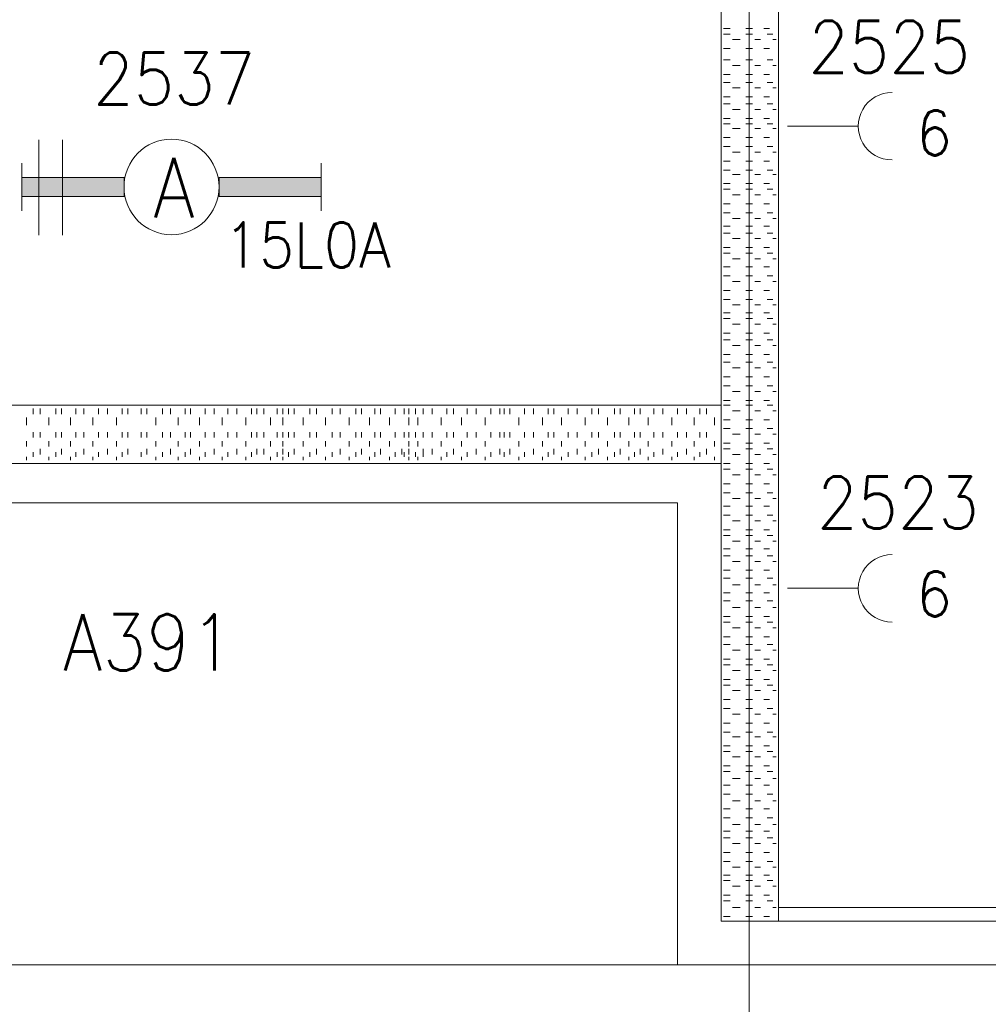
# Model space of a CAD drawing. Header units: metres. Extents: x -119 to 0, y 0 to 84.
# Tile 5 of 53: x -103.08 to -99.72, y 40.23 to 43.65. Entities that reach past the tile are written whole.
import ezdxf
from ezdxf.enums import TextEntityAlignment as Align

# ---------------------------------------------------------------- set-up
doc = ezdxf.new("R2010")
doc.units = ezdxf.units.M
doc.header["$MEASUREMENT"] = 0
doc.layers.add('Level 1', color=1, linetype='Continuous', lineweight=0)
doc.styles.add('Style-STANDARD', font='STANDARD.shx')

# ---------------------------------------------------------------- blocks, each defined once
blk = doc.blocks.new('1260')
at = {"layer": 'Level 1', "color": 1, "linetype": 'Continuous', "lineweight": 0}
for p, q in [((-630.0001, -100), (-630.0001, 100)), ((630.0001, -100), (630.0001, 100))]:
    blk.add_line(p, q, dxfattribs=at)
blk.add_circle((0, 0), 200, dxfattribs=at)
at = {"layer": 'Level 1', "color": 1, "linetype": 'Continuous', "lineweight": 0, "extrusion": (0, 0, -1)}
blk.add_solid([(200, 40), (630.0001, 40), (200, -40), (630.0001, -40)], dxfattribs=at)
at = {"layer": 'Level 1', "color": 1, "linetype": 'Continuous', "lineweight": 0}
blk.add_solid([(200, -40), (630.0001, -40), (200, 40), (630.0001, 40)], dxfattribs=at)
for points in [[(-200, 40), (-630.0001, 40), (-630.0001, -40), (-200, -40)], [(200, -40), (630.0001, -40), (630.0001, 40), (200, 40)]]:
    blk.add_3dface(points, dxfattribs=at)
at = {"layer": 'Level 1', "color": 1, "linetype": 'Continuous', "lineweight": 0, "style": 'Style-STANDARD'}
blk.add_text('A', height=250, dxfattribs=at).set_placement((-77.7681, -128.6793))

msp = doc.modelspace()

# ---------------------------------------------------------------- linework, layer by layer
at = {"layer": 'Level 1', "color": 11, "linetype": 'Continuous', "lineweight": 0}
for p, q in [((-100.5513, 62.0781), (-100.5513, 35.323)), ((-106.4536, 40.3676), (-6.9068, 40.3676))]:
    msp.add_line(p, q, dxfattribs=at)
at = {"layer": 'Level 1', "color": 1, "linetype": 'Continuous', "lineweight": 0}
for p, q in [((-100.6488, 40.5196), (-100.6488, 47.8994)), ((-100.45, 40.5196), (-100.45, 47.8994)), ((-100.641, 43.615), (-100.6176, 43.615)), ((-100.641, 43.5955), (-100.6176, 43.5955)), ((-100.563, 43.615), (-100.5396, 43.615)), ((-100.563, 43.5955), (-100.5396, 43.5955)), ((-100.5006, 43.615), (-100.4812, 43.615)), ((-100.489, 43.5955), (-100.4695, 43.5955)), ((-100.6098, 43.576), (-100.5825, 43.576)), ((-100.5318, 43.576), (-100.5123, 43.576)), ((-100.4695, 43.576), (-100.4578, 43.576)), ((-100.641, 43.5449), (-100.6176, 43.5449)), ((-100.563, 43.5449), (-100.5396, 43.5449)), ((-100.5006, 43.5449), (-100.4812, 43.5449)), ((-100.641, 43.5059), (-100.6176, 43.5059)), ((-100.563, 43.5059), (-100.5396, 43.5059)), ((-100.489, 43.5059), (-100.4695, 43.5059)), ((-100.6098, 43.4864), (-100.5825, 43.4864)), ((-100.5318, 43.4864), (-100.5123, 43.4864)), ((-100.4695, 43.4864), (-100.4578, 43.4864)), ((-100.641, 43.4552), (-100.6176, 43.4552)), ((-100.641, 43.4279), (-100.6176, 43.4279)), ((-100.563, 43.4552), (-100.5396, 43.4552)), ((-100.563, 43.4279), (-100.5396, 43.4279)), ((-100.5006, 43.4552), (-100.4812, 43.4552)), ((-100.489, 43.4279), (-100.4695, 43.4279)), ((-100.6098, 43.4084), (-100.5825, 43.4084)), ((-100.5318, 43.4084), (-100.5123, 43.4084)), ((-100.4695, 43.4084), (-100.4578, 43.4084)), ((-100.641, 43.3772), (-100.6176, 43.3772)), ((-100.563, 43.3772), (-100.5396, 43.3772)), ((-100.5006, 43.3772), (-100.4812, 43.3772)), ((-100.641, 43.3538), (-100.6176, 43.3538)), ((-100.6098, 43.3343), (-100.5825, 43.3343)), ((-100.563, 43.3538), (-100.5396, 43.3538)), ((-100.5318, 43.3343), (-100.5123, 43.3343)), ((-100.489, 43.3538), (-100.4695, 43.3538)), ((-100.4695, 43.3343), (-100.4578, 43.3343)), ((-100.641, 43.3031), (-100.6176, 43.3031)), ((-100.563, 43.3031), (-100.5396, 43.3031)), ((-100.5006, 43.3031), (-100.4812, 43.3031)), ((-100.641, 43.2837), (-100.6176, 43.2837)), ((-100.6098, 43.268), (-100.5825, 43.268)), ((-100.563, 43.2837), (-100.5396, 43.2837)), ((-100.5318, 43.268), (-100.5123, 43.268)), ((-100.489, 43.2837), (-100.4695, 43.2837)), ((-100.4695, 43.268), (-100.4578, 43.268)), ((-100.4188, 43.2758), (-100.1732, 43.2758)), ((-103.0151, 43.2291), (-103.0151, 42.8977)), ((-102.9333, 43.2291), (-102.9333, 42.8977)), ((-100.641, 43.2369), (-100.6176, 43.2369)), ((-100.563, 43.2369), (-100.5396, 43.2369)), ((-100.5006, 43.2369), (-100.4812, 43.2369)), ((-100.641, 43.2057), (-100.6176, 43.2057)), ((-100.6098, 43.1862), (-100.5825, 43.1862)), ((-100.563, 43.2057), (-100.5396, 43.2057)), ((-100.5318, 43.1862), (-100.5123, 43.1862)), ((-100.489, 43.2057), (-100.4695, 43.2057)), ((-100.4695, 43.1862), (-100.4578, 43.1862)), ((-100.641, 43.155), (-100.6176, 43.155)), ((-100.563, 43.155), (-100.5396, 43.155)), ((-100.5006, 43.155), (-100.4812, 43.155)), ((-100.641, 43.1238), (-100.6176, 43.1238)), ((-100.563, 43.1238), (-100.5396, 43.1238)), ((-100.489, 43.1238), (-100.4695, 43.1238)), ((-100.6098, 43.1082), (-100.5825, 43.1082)), ((-100.5318, 43.1082), (-100.5123, 43.1082)), ((-100.4695, 43.1082), (-100.4578, 43.1082)), ((-100.641, 43.077), (-100.6176, 43.077)), ((-100.641, 43.0575), (-100.6176, 43.0575)), ((-100.563, 43.077), (-100.5396, 43.077)), ((-100.563, 43.0575), (-100.5396, 43.0575)), ((-100.5006, 43.077), (-100.4812, 43.077)), ((-100.489, 43.0575), (-100.4695, 43.0575)), ((-100.6098, 43.038), (-100.5825, 43.038)), ((-100.5318, 43.038), (-100.5123, 43.038)), ((-100.4695, 43.038), (-100.4578, 43.038)), ((-100.641, 43.0068), (-100.6176, 43.0068)), ((-100.563, 43.0068), (-100.5396, 43.0068)), ((-100.5006, 43.0068), (-100.4812, 43.0068)), ((-100.641, 42.9757), (-100.6176, 42.9757)), ((-100.6098, 42.9562), (-100.5825, 42.9562)), ((-100.563, 42.9757), (-100.5396, 42.9757)), ((-100.5318, 42.9562), (-100.5123, 42.9562)), ((-100.489, 42.9757), (-100.4695, 42.9757)), ((-100.4695, 42.9562), (-100.4578, 42.9562)), ((-100.641, 42.9289), (-100.6176, 42.9289)), ((-100.563, 42.9289), (-100.5396, 42.9289)), ((-100.5006, 42.9289), (-100.4812, 42.9289)), ((-100.641, 42.9055), (-100.6176, 42.9055)), ((-100.6098, 42.886), (-100.5825, 42.886)), ((-100.563, 42.9055), (-100.5396, 42.9055)), ((-100.5318, 42.886), (-100.5123, 42.886)), ((-100.489, 42.9055), (-100.4695, 42.9055)), ((-100.4695, 42.886), (-100.4578, 42.886)), ((-100.641, 42.8548), (-100.6176, 42.8548)), ((-100.563, 42.8548), (-100.5396, 42.8548)), ((-100.5006, 42.8548), (-100.4812, 42.8548)), ((-100.641, 42.8353), (-100.6176, 42.8353)), ((-100.6098, 42.8158), (-100.5825, 42.8158)), ((-100.563, 42.8353), (-100.5396, 42.8353)), ((-100.5318, 42.8158), (-100.5123, 42.8158)), ((-100.489, 42.8353), (-100.4695, 42.8353)), ((-100.4695, 42.8158), (-100.4578, 42.8158)), ((-100.641, 42.7885), (-100.6176, 42.7885)), ((-100.563, 42.7885), (-100.5396, 42.7885)), ((-100.5006, 42.7885), (-100.4812, 42.7885)), ((-100.641, 42.7574), (-100.6176, 42.7574)), ((-100.563, 42.7574), (-100.5396, 42.7574)), ((-100.489, 42.7574), (-100.4695, 42.7574)), ((-100.6098, 42.7379), (-100.5825, 42.7379)), ((-100.5318, 42.7379), (-100.5123, 42.7379)), ((-100.4695, 42.7379), (-100.4578, 42.7379)), ((-100.641, 42.7067), (-100.6176, 42.7067)), ((-100.641, 42.6755), (-100.6176, 42.6755)), ((-100.563, 42.7067), (-100.5396, 42.7067)), ((-100.563, 42.6755), (-100.5396, 42.6755)), ((-100.5006, 42.7067), (-100.4812, 42.7067)), ((-100.489, 42.6755), (-100.4695, 42.6755)), ((-100.6098, 42.656), (-100.5825, 42.656)), ((-100.5318, 42.656), (-100.5123, 42.656)), ((-100.4695, 42.656), (-100.4578, 42.656)), ((-100.641, 42.6287), (-100.6176, 42.6287)), ((-100.641, 42.6092), (-100.6176, 42.6092)), ((-100.563, 42.6287), (-100.5396, 42.6287)), ((-100.563, 42.6092), (-100.5396, 42.6092)), ((-100.5006, 42.6287), (-100.4812, 42.6287)), ((-100.489, 42.6092), (-100.4695, 42.6092)), ((-100.6098, 42.5897), (-100.5825, 42.5897)), ((-100.5318, 42.5897), (-100.5123, 42.5897)), ((-100.4695, 42.5897), (-100.4578, 42.5897)), ((-100.641, 42.5585), (-100.6176, 42.5585)), ((-100.563, 42.5585), (-100.5396, 42.5585)), ((-100.5006, 42.5585), (-100.4812, 42.5585)), ((-100.641, 42.5351), (-100.6176, 42.5351)), ((-100.6098, 42.5157), (-100.5825, 42.5157)), ((-100.563, 42.5351), (-100.5396, 42.5351)), ((-100.5318, 42.5157), (-100.5123, 42.5157)), ((-100.489, 42.5351), (-100.4695, 42.5351)), ((-100.4695, 42.5157), (-100.4578, 42.5157)), ((-100.641, 42.4845), (-100.6176, 42.4845)), ((-100.563, 42.4845), (-100.5396, 42.4845)), ((-100.5006, 42.4845), (-100.4812, 42.4845)), ((-100.641, 42.4572), (-100.6176, 42.4572)), ((-100.6098, 42.4377), (-100.5825, 42.4377)), ((-100.563, 42.4572), (-100.5396, 42.4572)), ((-100.5318, 42.4377), (-100.5123, 42.4377)), ((-100.489, 42.4572), (-100.4695, 42.4572)), ((-100.4695, 42.4377), (-100.4578, 42.4377)), ((-100.641, 42.4065), (-100.6176, 42.4065)), ((-100.563, 42.4065), (-100.5396, 42.4065)), ((-100.5006, 42.4065), (-100.4812, 42.4065)), ((-100.641, 42.3753), (-100.6176, 42.3753)), ((-100.563, 42.3753), (-100.5396, 42.3753)), ((-100.489, 42.3753), (-100.4695, 42.3753)), ((-100.6098, 42.3558), (-100.5825, 42.3558)), ((-100.5318, 42.3558), (-100.5123, 42.3558)), ((-100.4695, 42.3558), (-100.4578, 42.3558)), ((-104.4576, 42.309), (-101.8495, 42.309)), ((-101.8495, 42.309), (-100.6488, 42.309)), ((-100.6488, 42.1063), (-100.6488, 42.309)), ((-100.641, 42.3246), (-100.6176, 42.3246)), ((-100.641, 42.309), (-100.6176, 42.309)), ((-100.563, 42.3246), (-100.5396, 42.3246)), ((-100.563, 42.309), (-100.5396, 42.309)), ((-100.5006, 42.3246), (-100.4812, 42.3246)), ((-100.489, 42.309), (-100.4695, 42.309)), ((-103.058, 42.2661), (-103.058, 42.2389)), ((-103.0346, 42.2973), (-103.0346, 42.2778)), ((-103.0112, 42.2973), (-103.0112, 42.2778)), ((-102.9801, 42.2661), (-102.9801, 42.2389)), ((-102.9567, 42.2973), (-102.9567, 42.2778)), ((-102.9372, 42.2973), (-102.9372, 42.2778)), ((-102.906, 42.2661), (-102.906, 42.2389)), ((-102.8865, 42.2973), (-102.8865, 42.2778)), ((-102.8592, 42.2973), (-102.8592, 42.2778)), ((-102.828, 42.2661), (-102.828, 42.2389)), ((-102.8085, 42.2973), (-102.8085, 42.2778)), ((-102.7773, 42.2973), (-102.7773, 42.2778)), ((-102.7461, 42.2661), (-102.7461, 42.2389)), ((-102.7267, 42.2973), (-102.7267, 42.2778)), ((-102.7072, 42.2973), (-102.7072, 42.2778)), ((-102.6604, 42.2973), (-102.6604, 42.2778)), ((-102.6409, 42.2973), (-102.6409, 42.2778)), ((-102.6097, 42.2661), (-102.6097, 42.2389)), ((-102.5863, 42.2973), (-102.5863, 42.2778)), ((-102.559, 42.2973), (-102.559, 42.2778)), ((-102.5317, 42.2661), (-102.5317, 42.2389)), ((-102.5083, 42.2973), (-102.5083, 42.2778)), ((-102.4888, 42.2973), (-102.4888, 42.2778)), ((-102.4577, 42.2661), (-102.4577, 42.2389)), ((-102.4382, 42.2973), (-102.4382, 42.2778)), ((-102.407, 42.2973), (-102.407, 42.2778)), ((-102.3797, 42.2661), (-102.3797, 42.2389)), ((-102.3602, 42.2973), (-102.3602, 42.2778)), ((-102.329, 42.2973), (-102.329, 42.2778)), ((-102.2978, 42.2661), (-102.2978, 42.2389)), ((-102.2783, 42.2973), (-102.2783, 42.2778)), ((-102.2588, 42.2973), (-102.2588, 42.2778)), ((-102.2354, 42.2973), (-102.2354, 42.2778)), ((-102.2121, 42.2661), (-102.2121, 42.2389)), ((-102.1887, 42.2973), (-102.1887, 42.2778)), ((-102.1692, 42.2973), (-102.1692, 42.2778)), ((-102.1692, 42.2661), (-102.1692, 42.2389)), ((-102.1497, 42.2973), (-102.1497, 42.2778)), ((-102.1302, 42.2973), (-102.1302, 42.2778)), ((-102.099, 42.2661), (-102.099, 42.2389)), ((-102.0756, 42.2973), (-102.0756, 42.2778)), ((-102.0522, 42.2973), (-102.0522, 42.2778)), ((-102.021, 42.2661), (-102.021, 42.2389)), ((-101.9977, 42.2973), (-101.9977, 42.2778)), ((-101.9704, 42.2973), (-101.9704, 42.2778)), ((-101.9392, 42.2661), (-101.9392, 42.2389)), ((-101.9158, 42.2973), (-101.9158, 42.2778)), ((-101.8963, 42.2973), (-101.8963, 42.2778)), ((-101.869, 42.2661), (-101.869, 42.2389)), ((-101.8495, 42.2973), (-101.8495, 42.2778)), ((-101.83, 42.2973), (-101.83, 42.2778)), ((-101.7988, 42.2661), (-101.7988, 42.2389)), ((-101.7793, 42.2973), (-101.7793, 42.2778)), ((-101.7481, 42.2973), (-101.7481, 42.2778)), ((-101.7326, 42.2973), (-101.7326, 42.2778)), ((-101.7326, 42.2661), (-101.7326, 42.2389)), ((-101.7092, 42.2973), (-101.7092, 42.2778)), ((-101.7014, 42.2661), (-101.7014, 42.2389)), ((-101.6819, 42.2973), (-101.6819, 42.2778)), ((-101.6507, 42.2973), (-101.6507, 42.2778)), ((-101.6195, 42.2661), (-101.6195, 42.2389)), ((-101.6, 42.2973), (-101.6, 42.2778)), ((-101.5766, 42.2973), (-101.5766, 42.2778)), ((-101.5493, 42.2661), (-101.5493, 42.2389)), ((-101.5298, 42.2973), (-101.5298, 42.2778)), ((-101.4986, 42.2973), (-101.4986, 42.2778)), ((-101.4675, 42.2661), (-101.4675, 42.2389)), ((-101.448, 42.2973), (-101.448, 42.2778)), ((-101.4168, 42.2973), (-101.4168, 42.2778)), ((-101.4012, 42.2973), (-101.4012, 42.2778)), ((-101.3817, 42.2973), (-101.3817, 42.2778)), ((-101.3505, 42.2661), (-101.3505, 42.2389)), ((-101.331, 42.2973), (-101.331, 42.2778)), ((-101.2998, 42.2973), (-101.2998, 42.2778)), ((-101.2686, 42.2661), (-101.2686, 42.2389)), ((-101.2492, 42.2973), (-101.2492, 42.2778)), ((-101.2296, 42.2973), (-101.2296, 42.2778)), ((-101.2024, 42.2661), (-101.2024, 42.2389)), ((-101.179, 42.2973), (-101.179, 42.2778)), ((-101.1478, 42.2973), (-101.1478, 42.2778)), ((-101.1205, 42.2661), (-101.1205, 42.2389)), ((-101.0971, 42.2973), (-101.0971, 42.2778)), ((-101.0737, 42.2973), (-101.0737, 42.2778)), ((-101.0425, 42.2661), (-101.0425, 42.2389)), ((-101.0191, 42.2973), (-101.0191, 42.2778)), ((-100.9996, 42.2973), (-100.9996, 42.2778)), ((-100.9685, 42.2661), (-100.9685, 42.2389)), ((-100.949, 42.2973), (-100.949, 42.2778)), ((-100.9295, 42.2973), (-100.9295, 42.2778)), ((-100.9022, 42.2661), (-100.9022, 42.2389)), ((-100.8827, 42.2973), (-100.8827, 42.2778)), ((-100.8515, 42.2973), (-100.8515, 42.2778)), ((-100.8203, 42.2661), (-100.8203, 42.2389)), ((-100.8008, 42.2973), (-100.8008, 42.2778)), ((-100.7696, 42.2973), (-100.7696, 42.2778)), ((-100.7423, 42.2661), (-100.7423, 42.2389)), ((-100.7229, 42.2973), (-100.7229, 42.2778)), ((-100.6995, 42.2973), (-100.6995, 42.2778)), ((-100.6722, 42.2661), (-100.6722, 42.2389)), ((-100.6488, 42.2973), (-100.6488, 42.2778)), ((-100.6098, 42.2895), (-100.5825, 42.2895)), ((-100.5318, 42.2895), (-100.5123, 42.2895)), ((-100.4695, 42.2895), (-100.4578, 42.2895)), ((-100.45, 42.2661), (-100.45, 42.2389)), ((-100.641, 42.2583), (-100.6176, 42.2583)), ((-100.563, 42.2583), (-100.5396, 42.2583)), ((-100.5006, 42.2583), (-100.4812, 42.2583)), ((-103.0346, 42.2155), (-103.0346, 42.196)), ((-103.0112, 42.2155), (-103.0112, 42.196)), ((-102.9567, 42.2155), (-102.9567, 42.196)), ((-102.9372, 42.2155), (-102.9372, 42.196)), ((-102.8865, 42.2155), (-102.8865, 42.196)), ((-102.8592, 42.2155), (-102.8592, 42.196)), ((-102.8085, 42.2155), (-102.8085, 42.196)), ((-102.7773, 42.2155), (-102.7773, 42.196)), ((-102.7267, 42.2155), (-102.7267, 42.196)), ((-102.7072, 42.2155), (-102.7072, 42.196)), ((-102.6604, 42.2155), (-102.6604, 42.196)), ((-102.6409, 42.2155), (-102.6409, 42.196)), ((-102.5863, 42.2155), (-102.5863, 42.196)), ((-102.559, 42.2155), (-102.559, 42.196)), ((-102.5083, 42.2155), (-102.5083, 42.196)), ((-102.4888, 42.2155), (-102.4888, 42.196)), ((-102.4382, 42.2155), (-102.4382, 42.196)), ((-102.407, 42.2155), (-102.407, 42.196)), ((-102.3602, 42.2155), (-102.3602, 42.196)), ((-102.329, 42.2155), (-102.329, 42.196)), ((-102.2783, 42.2155), (-102.2783, 42.196)), ((-102.2588, 42.2155), (-102.2588, 42.196)), ((-102.2354, 42.2155), (-102.2354, 42.196)), ((-102.1887, 42.2155), (-102.1887, 42.196)), ((-102.1692, 42.2155), (-102.1692, 42.196)), ((-102.1497, 42.2155), (-102.1497, 42.196)), ((-102.1302, 42.2155), (-102.1302, 42.196)), ((-102.0756, 42.2155), (-102.0756, 42.196)), ((-102.0522, 42.2155), (-102.0522, 42.196)), ((-101.9977, 42.2155), (-101.9977, 42.196)), ((-101.9704, 42.2155), (-101.9704, 42.196)), ((-101.9158, 42.2155), (-101.9158, 42.196)), ((-101.8963, 42.2155), (-101.8963, 42.196)), ((-101.8495, 42.2155), (-101.8495, 42.196)), ((-101.83, 42.2155), (-101.83, 42.196)), ((-101.7793, 42.2155), (-101.7793, 42.196)), ((-101.7481, 42.2155), (-101.7481, 42.196)), ((-101.7326, 42.2155), (-101.7326, 42.196)), ((-101.7092, 42.2155), (-101.7092, 42.196)), ((-101.6819, 42.2155), (-101.6819, 42.196)), ((-101.6507, 42.2155), (-101.6507, 42.196)), ((-101.6, 42.2155), (-101.6, 42.196)), ((-101.5766, 42.2155), (-101.5766, 42.196)), ((-101.5298, 42.2155), (-101.5298, 42.196)), ((-101.4986, 42.2155), (-101.4986, 42.196)), ((-101.448, 42.2155), (-101.448, 42.196)), ((-101.4168, 42.2155), (-101.4168, 42.196)), ((-101.4012, 42.2155), (-101.4012, 42.196)), ((-101.3817, 42.2155), (-101.3817, 42.196)), ((-101.331, 42.2155), (-101.331, 42.196)), ((-101.2998, 42.2155), (-101.2998, 42.196)), ((-101.2492, 42.2155), (-101.2492, 42.196)), ((-101.2296, 42.2155), (-101.2296, 42.196)), ((-101.179, 42.2155), (-101.179, 42.196)), ((-101.1478, 42.2155), (-101.1478, 42.196)), ((-101.0971, 42.2155), (-101.0971, 42.196)), ((-101.0737, 42.2155), (-101.0737, 42.196)), ((-101.0191, 42.2155), (-101.0191, 42.196)), ((-100.9996, 42.2155), (-100.9996, 42.196)), ((-100.949, 42.2155), (-100.949, 42.196)), ((-100.9295, 42.2155), (-100.9295, 42.196)), ((-100.8827, 42.2155), (-100.8827, 42.196)), ((-100.8515, 42.2155), (-100.8515, 42.196)), ((-100.8008, 42.2155), (-100.8008, 42.196)), ((-100.7696, 42.2155), (-100.7696, 42.196)), ((-100.7229, 42.2155), (-100.7229, 42.196)), ((-100.6995, 42.2155), (-100.6995, 42.196)), ((-100.6488, 42.2155), (-100.6488, 42.196)), ((-100.641, 42.2272), (-100.6176, 42.2272)), ((-100.6098, 42.2077), (-100.5825, 42.2077)), ((-100.563, 42.2272), (-100.5396, 42.2272)), ((-100.5318, 42.2077), (-100.5123, 42.2077)), ((-100.489, 42.2272), (-100.4695, 42.2272)), ((-100.4695, 42.2077), (-100.4578, 42.2077)), ((-103.058, 42.1843), (-103.058, 42.1648)), ((-102.9801, 42.1843), (-102.9801, 42.1648)), ((-102.906, 42.1843), (-102.906, 42.1648)), ((-102.828, 42.1843), (-102.828, 42.1648)), ((-102.7461, 42.1843), (-102.7461, 42.1648)), ((-102.6097, 42.1843), (-102.6097, 42.1648)), ((-102.5317, 42.1843), (-102.5317, 42.1648)), ((-102.4577, 42.1843), (-102.4577, 42.1648)), ((-102.3797, 42.1843), (-102.3797, 42.1648)), ((-102.2978, 42.1843), (-102.2978, 42.1648)), ((-102.2121, 42.1843), (-102.2121, 42.1648)), ((-102.1692, 42.1843), (-102.1692, 42.1648)), ((-102.099, 42.1843), (-102.099, 42.1648)), ((-102.021, 42.1843), (-102.021, 42.1648)), ((-101.9392, 42.1843), (-101.9392, 42.1648)), ((-101.869, 42.1843), (-101.869, 42.1648)), ((-101.7988, 42.1843), (-101.7988, 42.1648)), ((-101.7326, 42.1843), (-101.7326, 42.1648)), ((-101.7014, 42.1843), (-101.7014, 42.1648)), ((-101.6195, 42.1843), (-101.6195, 42.1648)), ((-101.5493, 42.1843), (-101.5493, 42.1648)), ((-101.4675, 42.1843), (-101.4675, 42.1648)), ((-101.3505, 42.1843), (-101.3505, 42.1648)), ((-101.2686, 42.1843), (-101.2686, 42.1648)), ((-101.2024, 42.1843), (-101.2024, 42.1648)), ((-101.1205, 42.1843), (-101.1205, 42.1648)), ((-101.0425, 42.1843), (-101.0425, 42.1648)), ((-100.9685, 42.1843), (-100.9685, 42.1648)), ((-100.9022, 42.1843), (-100.9022, 42.1648)), ((-100.8203, 42.1843), (-100.8203, 42.1648)), ((-100.7423, 42.1843), (-100.7423, 42.1648)), ((-100.6722, 42.1843), (-100.6722, 42.1648)), ((-100.641, 42.1765), (-100.6176, 42.1765)), ((-100.563, 42.1765), (-100.5396, 42.1765)), ((-100.5006, 42.1765), (-100.4812, 42.1765)), ((-100.45, 42.1843), (-100.45, 42.1648)), ((-103.058, 42.1297), (-103.058, 42.118)), ((-103.0346, 42.1453), (-103.0346, 42.1297)), ((-103.0112, 42.157), (-103.0112, 42.1375)), ((-102.9801, 42.1297), (-102.9801, 42.118)), ((-102.9567, 42.1453), (-102.9567, 42.1297)), ((-102.9372, 42.157), (-102.9372, 42.1375)), ((-102.906, 42.1297), (-102.906, 42.118)), ((-102.8865, 42.1453), (-102.8865, 42.1297)), ((-102.8592, 42.157), (-102.8592, 42.1375)), ((-102.828, 42.1297), (-102.828, 42.118)), ((-102.8085, 42.1453), (-102.8085, 42.1297)), ((-102.7773, 42.157), (-102.7773, 42.1375)), ((-102.7461, 42.1297), (-102.7461, 42.118)), ((-102.7267, 42.1453), (-102.7267, 42.1297)), ((-102.7072, 42.157), (-102.7072, 42.1375)), ((-102.6604, 42.1453), (-102.6604, 42.1297)), ((-102.6409, 42.157), (-102.6409, 42.1375)), ((-102.6097, 42.1297), (-102.6097, 42.118)), ((-102.5863, 42.1453), (-102.5863, 42.1297)), ((-102.559, 42.157), (-102.559, 42.1375)), ((-102.5317, 42.1297), (-102.5317, 42.118)), ((-102.5083, 42.1453), (-102.5083, 42.1297)), ((-102.4888, 42.157), (-102.4888, 42.1375)), ((-102.4577, 42.1297), (-102.4577, 42.118)), ((-102.4382, 42.1453), (-102.4382, 42.1297)), ((-102.407, 42.157), (-102.407, 42.1375)), ((-102.3797, 42.1297), (-102.3797, 42.118)), ((-102.3602, 42.1453), (-102.3602, 42.1297)), ((-102.329, 42.157), (-102.329, 42.1375)), ((-102.2978, 42.1297), (-102.2978, 42.118)), ((-102.2783, 42.1453), (-102.2783, 42.1297)), ((-102.2588, 42.157), (-102.2588, 42.1375)), ((-102.2354, 42.157), (-102.2354, 42.1375)), ((-102.2121, 42.1297), (-102.2121, 42.118)), ((-102.1887, 42.1453), (-102.1887, 42.1297)), ((-102.1692, 42.157), (-102.1692, 42.1375)), ((-102.1692, 42.1297), (-102.1692, 42.118)), ((-102.1497, 42.1453), (-102.1497, 42.1297)), ((-102.1302, 42.157), (-102.1302, 42.1375)), ((-102.099, 42.1297), (-102.099, 42.118)), ((-102.0756, 42.1453), (-102.0756, 42.1297)), ((-102.0522, 42.157), (-102.0522, 42.1375)), ((-102.021, 42.1297), (-102.021, 42.118)), ((-101.9977, 42.1453), (-101.9977, 42.1297)), ((-101.9704, 42.157), (-101.9704, 42.1375)), ((-101.9392, 42.1297), (-101.9392, 42.118)), ((-101.9158, 42.1453), (-101.9158, 42.1297)), ((-101.8963, 42.157), (-101.8963, 42.1375)), ((-101.869, 42.1297), (-101.869, 42.118)), ((-101.8495, 42.1453), (-101.8495, 42.1297)), ((-101.83, 42.157), (-101.83, 42.1375)), ((-101.7988, 42.1297), (-101.7988, 42.118)), ((-101.7793, 42.1453), (-101.7793, 42.1297)), ((-101.7559, 42.157), (-101.7559, 42.1375)), ((-101.7481, 42.1453), (-101.7481, 42.1297)), ((-101.7326, 42.157), (-101.7326, 42.1375)), ((-101.7326, 42.1297), (-101.7326, 42.118)), ((-101.7092, 42.1453), (-101.7092, 42.1297)), ((-101.7014, 42.1297), (-101.7014, 42.118)), ((-101.6819, 42.157), (-101.6819, 42.1375)), ((-101.6819, 42.1453), (-101.6819, 42.1297)), ((-101.6507, 42.157), (-101.6507, 42.1375)), ((-101.6195, 42.1297), (-101.6195, 42.118)), ((-101.6, 42.1453), (-101.6, 42.1297)), ((-101.5766, 42.157), (-101.5766, 42.1375)), ((-101.5493, 42.1297), (-101.5493, 42.118)), ((-101.5298, 42.1453), (-101.5298, 42.1297)), ((-101.4986, 42.157), (-101.4986, 42.1375)), ((-101.4675, 42.1297), (-101.4675, 42.118)), ((-101.448, 42.1453), (-101.448, 42.1297)), ((-101.4168, 42.157), (-101.4168, 42.1375)), ((-101.4012, 42.1453), (-101.4012, 42.1297)), ((-101.3817, 42.157), (-101.3817, 42.1375)), ((-101.3505, 42.1297), (-101.3505, 42.118)), ((-101.331, 42.1453), (-101.331, 42.1297)), ((-101.2998, 42.157), (-101.2998, 42.1375)), ((-101.2686, 42.1297), (-101.2686, 42.118)), ((-101.2492, 42.1453), (-101.2492, 42.1297)), ((-101.2296, 42.157), (-101.2296, 42.1375)), ((-101.2024, 42.1297), (-101.2024, 42.118)), ((-101.179, 42.1453), (-101.179, 42.1297)), ((-101.1478, 42.157), (-101.1478, 42.1375)), ((-101.1205, 42.1297), (-101.1205, 42.118)), ((-101.0971, 42.1453), (-101.0971, 42.1297)), ((-101.0737, 42.157), (-101.0737, 42.1375)), ((-101.0425, 42.1297), (-101.0425, 42.118)), ((-101.0191, 42.1453), (-101.0191, 42.1297)), ((-100.9996, 42.157), (-100.9996, 42.1375)), ((-100.9685, 42.1297), (-100.9685, 42.118)), ((-100.949, 42.1453), (-100.949, 42.1297)), ((-100.9295, 42.157), (-100.9295, 42.1375)), ((-100.9022, 42.1297), (-100.9022, 42.118)), ((-100.8827, 42.1453), (-100.8827, 42.1297)), ((-100.8515, 42.157), (-100.8515, 42.1375)), ((-100.8203, 42.1297), (-100.8203, 42.118)), ((-100.8008, 42.1453), (-100.8008, 42.1297)), ((-100.7696, 42.157), (-100.7696, 42.1375)), ((-100.7423, 42.1297), (-100.7423, 42.118)), ((-100.7229, 42.1453), (-100.7229, 42.1297)), ((-100.6995, 42.157), (-100.6995, 42.1375)), ((-100.6722, 42.1297), (-100.6722, 42.118)), ((-100.6488, 42.1453), (-100.6488, 42.1297)), ((-100.641, 42.157), (-100.6176, 42.157)), ((-100.6098, 42.1375), (-100.5825, 42.1375)), ((-100.563, 42.157), (-100.5396, 42.157)), ((-100.5318, 42.1375), (-100.5123, 42.1375)), ((-100.489, 42.157), (-100.4695, 42.157)), ((-100.4695, 42.1375), (-100.4578, 42.1375)), ((-100.45, 42.1297), (-100.45, 42.118)), ((-101.8495, 42.1063), (-104.6564, 42.1063)), ((-100.6488, 42.1063), (-101.8495, 42.1063)), ((-100.641, 42.1063), (-100.6176, 42.1063)), ((-100.563, 42.1063), (-100.5396, 42.1063)), ((-100.5006, 42.1063), (-100.4812, 42.1063)), ((-100.641, 42.0868), (-100.6176, 42.0868)), ((-100.6098, 42.0673), (-100.5825, 42.0673)), ((-100.563, 42.0868), (-100.5396, 42.0868)), ((-100.5318, 42.0673), (-100.5123, 42.0673)), ((-100.489, 42.0868), (-100.4695, 42.0868)), ((-100.4695, 42.0673), (-100.4578, 42.0673)), ((-100.641, 42.0361), (-100.6176, 42.0361)), ((-100.563, 42.0361), (-100.5396, 42.0361)), ((-100.5006, 42.0361), (-100.4812, 42.0361)), ((-100.641, 42.005), (-100.6176, 42.005)), ((-100.563, 42.005), (-100.5396, 42.005)), ((-100.489, 42.005), (-100.4695, 42.005)), ((-100.8008, 41.9699), (-104.8084, 41.9699)), ((-100.8008, 40.3676), (-100.8008, 41.9699)), ((-100.641, 41.9582), (-100.6176, 41.9582)), ((-100.6098, 41.9855), (-100.5825, 41.9855)), ((-100.563, 41.9582), (-100.5396, 41.9582)), ((-100.5318, 41.9855), (-100.5123, 41.9855)), ((-100.5006, 41.9582), (-100.4812, 41.9582)), ((-100.4695, 41.9855), (-100.4578, 41.9855)), ((-100.641, 41.927), (-100.6176, 41.927)), ((-100.563, 41.927), (-100.5396, 41.927)), ((-100.489, 41.927), (-100.4695, 41.927)), ((-100.6098, 41.9075), (-100.5825, 41.9075)), ((-100.5318, 41.9075), (-100.5123, 41.9075)), ((-100.4695, 41.9075), (-100.4578, 41.9075)), ((-100.641, 41.8763), (-100.6176, 41.8763)), ((-100.641, 41.8568), (-100.6176, 41.8568)), ((-100.563, 41.8763), (-100.5396, 41.8763)), ((-100.563, 41.8568), (-100.5396, 41.8568)), ((-100.5006, 41.8763), (-100.4812, 41.8763)), ((-100.489, 41.8568), (-100.4695, 41.8568)), ((-100.6098, 41.8373), (-100.5825, 41.8373)), ((-100.5318, 41.8373), (-100.5123, 41.8373)), ((-100.4695, 41.8373), (-100.4578, 41.8373)), ((-100.641, 41.81), (-100.6176, 41.81)), ((-100.641, 41.7866), (-100.6176, 41.7866)), ((-100.563, 41.81), (-100.5396, 41.81)), ((-100.563, 41.7866), (-100.5396, 41.7866)), ((-100.5006, 41.81), (-100.4812, 41.81)), ((-100.489, 41.7866), (-100.4695, 41.7866)), ((-100.6098, 41.7671), (-100.5825, 41.7671)), ((-100.5318, 41.7671), (-100.5123, 41.7671)), ((-100.4695, 41.7671), (-100.4578, 41.7671)), ((-100.641, 41.736), (-100.6176, 41.736)), ((-100.563, 41.736), (-100.5396, 41.736)), ((-100.5006, 41.736), (-100.4812, 41.736)), ((-100.641, 41.7087), (-100.6176, 41.7087)), ((-100.6098, 41.6853), (-100.5825, 41.6853)), ((-100.563, 41.7087), (-100.5396, 41.7087)), ((-100.5318, 41.6853), (-100.5123, 41.6853)), ((-100.489, 41.7087), (-100.4695, 41.7087)), ((-100.4695, 41.6853), (-100.4578, 41.6853)), ((-100.641, 41.658), (-100.6176, 41.658)), ((-100.563, 41.658), (-100.5396, 41.658)), ((-100.5006, 41.658), (-100.4812, 41.658)), ((-100.4188, 41.6736), (-100.1732, 41.6736)), ((-100.641, 41.6307), (-100.6176, 41.6307)), ((-100.563, 41.6307), (-100.5396, 41.6307)), ((-100.489, 41.6307), (-100.4695, 41.6307)), ((-100.6098, 41.6073), (-100.5825, 41.6073)), ((-100.5318, 41.6073), (-100.5123, 41.6073)), ((-100.4695, 41.6073), (-100.4578, 41.6073)), ((-100.641, 41.5761), (-100.6176, 41.5761)), ((-100.641, 41.5566), (-100.6176, 41.5566)), ((-100.563, 41.5761), (-100.5396, 41.5761)), ((-100.563, 41.5566), (-100.5396, 41.5566)), ((-100.5006, 41.5761), (-100.4812, 41.5761)), ((-100.489, 41.5566), (-100.4695, 41.5566)), ((-100.6098, 41.5371), (-100.5825, 41.5371)), ((-100.5318, 41.5371), (-100.5123, 41.5371)), ((-100.4695, 41.5371), (-100.4578, 41.5371)), ((-100.641, 41.5059), (-100.6176, 41.5059)), ((-100.563, 41.5059), (-100.5396, 41.5059)), ((-100.5006, 41.5059), (-100.4812, 41.5059)), ((-100.641, 41.4787), (-100.6176, 41.4787)), ((-100.6098, 41.4592), (-100.5825, 41.4592)), ((-100.563, 41.4787), (-100.5396, 41.4787)), ((-100.5318, 41.4592), (-100.5123, 41.4592)), ((-100.489, 41.4787), (-100.4695, 41.4787)), ((-100.4695, 41.4592), (-100.4578, 41.4592)), ((-100.641, 41.428), (-100.6176, 41.428)), ((-100.563, 41.428), (-100.5396, 41.428)), ((-100.5006, 41.428), (-100.4812, 41.428)), ((-100.641, 41.4085), (-100.6176, 41.4085)), ((-100.6098, 41.389), (-100.5825, 41.389)), ((-100.563, 41.4085), (-100.5396, 41.4085)), ((-100.5318, 41.389), (-100.5123, 41.389)), ((-100.489, 41.4085), (-100.4695, 41.4085)), ((-100.4695, 41.389), (-100.4578, 41.389)), ((-100.641, 41.3578), (-100.6176, 41.3578)), ((-100.563, 41.3578), (-100.5396, 41.3578)), ((-100.5006, 41.3578), (-100.4812, 41.3578)), ((-100.641, 41.3383), (-100.6176, 41.3383)), ((-100.6098, 41.3188), (-100.5825, 41.3188)), ((-100.563, 41.3383), (-100.5396, 41.3383)), ((-100.5318, 41.3188), (-100.5123, 41.3188)), ((-100.489, 41.3383), (-100.4695, 41.3383)), ((-100.4695, 41.3188), (-100.4578, 41.3188)), ((-100.641, 41.2876), (-100.6176, 41.2876)), ((-100.563, 41.2876), (-100.5396, 41.2876)), ((-100.5006, 41.2876), (-100.4812, 41.2876)), ((-100.641, 41.2565), (-100.6176, 41.2565)), ((-100.563, 41.2565), (-100.5396, 41.2565)), ((-100.489, 41.2565), (-100.4695, 41.2565)), ((-100.641, 41.2058), (-100.6176, 41.2058)), ((-100.6098, 41.237), (-100.5825, 41.237)), ((-100.563, 41.2058), (-100.5396, 41.2058)), ((-100.5318, 41.237), (-100.5123, 41.237)), ((-100.5006, 41.2058), (-100.4812, 41.2058)), ((-100.4695, 41.237), (-100.4578, 41.237)), ((-100.641, 41.1746), (-100.6176, 41.1746)), ((-100.563, 41.1746), (-100.5396, 41.1746)), ((-100.489, 41.1746), (-100.4695, 41.1746)), ((-100.6098, 41.159), (-100.5825, 41.159)), ((-100.5318, 41.159), (-100.5123, 41.159)), ((-100.4695, 41.159), (-100.4578, 41.159)), ((-100.641, 41.1278), (-100.6176, 41.1278)), ((-100.641, 41.1083), (-100.6176, 41.1083)), ((-100.563, 41.1278), (-100.5396, 41.1278)), ((-100.563, 41.1083), (-100.5396, 41.1083)), ((-100.5006, 41.1278), (-100.4812, 41.1278)), ((-100.489, 41.1083), (-100.4695, 41.1083)), ((-100.6098, 41.0888), (-100.5825, 41.0888)), ((-100.5318, 41.0888), (-100.5123, 41.0888)), ((-100.4695, 41.0888), (-100.4578, 41.0888)), ((-100.641, 41.0576), (-100.6176, 41.0576)), ((-100.641, 41.0381), (-100.6176, 41.0381)), ((-100.563, 41.0576), (-100.5396, 41.0576)), ((-100.563, 41.0381), (-100.5396, 41.0381)), ((-100.5006, 41.0576), (-100.4812, 41.0576)), ((-100.489, 41.0381), (-100.4695, 41.0381)), ((-100.6098, 41.0147), (-100.5825, 41.0147)), ((-100.5318, 41.0147), (-100.5123, 41.0147)), ((-100.4695, 41.0147), (-100.4578, 41.0147)), ((-100.641, 40.9914), (-100.6176, 40.9914)), ((-100.563, 40.9914), (-100.5396, 40.9914)), ((-100.5006, 40.9914), (-100.4812, 40.9914)), ((-100.641, 40.9602), (-100.6176, 40.9602)), ((-100.6098, 40.9368), (-100.5825, 40.9368)), ((-100.563, 40.9602), (-100.5396, 40.9602)), ((-100.5318, 40.9368), (-100.5123, 40.9368)), ((-100.489, 40.9602), (-100.4695, 40.9602)), ((-100.4695, 40.9368), (-100.4578, 40.9368)), ((-100.641, 40.9095), (-100.6176, 40.9095)), ((-100.563, 40.9095), (-100.5396, 40.9095)), ((-100.5006, 40.9095), (-100.4812, 40.9095)), ((-100.641, 40.8783), (-100.6176, 40.8783)), ((-100.563, 40.8783), (-100.5396, 40.8783)), ((-100.489, 40.8783), (-100.4695, 40.8783)), ((-100.641, 40.8315), (-100.6176, 40.8315)), ((-100.6098, 40.8549), (-100.5825, 40.8549)), ((-100.563, 40.8315), (-100.5396, 40.8315)), ((-100.5318, 40.8549), (-100.5123, 40.8549)), ((-100.5006, 40.8315), (-100.4812, 40.8315)), ((-100.4695, 40.8549), (-100.4578, 40.8549)), ((-100.641, 40.8081), (-100.6176, 40.8081)), ((-100.563, 40.8081), (-100.5396, 40.8081)), ((-100.489, 40.8081), (-100.4695, 40.8081)), ((-100.6098, 40.7886), (-100.5825, 40.7886)), ((-100.5318, 40.7886), (-100.5123, 40.7886)), ((-100.4695, 40.7886), (-100.4578, 40.7886)), ((-100.641, 40.7575), (-100.6176, 40.7575)), ((-100.563, 40.7575), (-100.5396, 40.7575)), ((-100.5006, 40.7575), (-100.4812, 40.7575)), ((-100.641, 40.7263), (-100.6176, 40.7263)), ((-100.6098, 40.7068), (-100.5825, 40.7068)), ((-100.563, 40.7263), (-100.5396, 40.7263)), ((-100.5318, 40.7068), (-100.5123, 40.7068)), ((-100.489, 40.7263), (-100.4695, 40.7263)), ((-100.4695, 40.7068), (-100.4578, 40.7068)), ((-100.641, 40.6795), (-100.6176, 40.6795)), ((-100.641, 40.66), (-100.6176, 40.66)), ((-100.563, 40.6795), (-100.5396, 40.6795)), ((-100.563, 40.66), (-100.5396, 40.66)), ((-100.5006, 40.6795), (-100.4812, 40.6795)), ((-100.489, 40.66), (-100.4695, 40.66)), ((-100.6098, 40.6405), (-100.5825, 40.6405)), ((-100.5318, 40.6405), (-100.5123, 40.6405)), ((-100.4695, 40.6405), (-100.4578, 40.6405)), ((-100.641, 40.6093), (-100.6176, 40.6093)), ((-100.563, 40.6093), (-100.5396, 40.6093)), ((-100.5006, 40.6093), (-100.4812, 40.6093)), ((-100.641, 40.5898), (-100.6176, 40.5898)), ((-100.6098, 40.5664), (-100.5825, 40.5664)), ((-100.563, 40.5898), (-100.5396, 40.5898)), ((-100.5318, 40.5664), (-100.5123, 40.5664)), ((-100.489, 40.5898), (-100.4695, 40.5898)), ((-100.4695, 40.5664), (-100.4578, 40.5664)), ((-100.45, 40.5664), (-96.6646, 40.5664)), ((-100.641, 40.5352), (-100.6176, 40.5352)), ((-100.563, 40.5352), (-100.5396, 40.5352)), ((-100.5006, 40.5352), (-100.4812, 40.5352)), ((-100.6488, 40.5196), (-44.5151, 40.5196)), ((-100.8008, 40.3676), (-44.3669, 40.3676))]:
    msp.add_line(p, q, dxfattribs=at)
for centre in [(-100.0562, 43.2758), (-100.0562, 41.6735)]:
    msp.add_arc(centre, 0.117, 90, 270.0001, dxfattribs=at)

# ---------------------------------------------------------------- block references
at = {"layer": 'Level 1', "color": 1, "linetype": 'Continuous', "lineweight": 0, "xscale": 0.000824, "yscale": 0.000828}
msp.add_blockref('1260', (-102.5551, 43.0653), dxfattribs=at)

# ---------------------------------------------------------------- texts
at = {"layer": 'Level 1', "color": 1, "linetype": 'Continuous', "lineweight": 0, "style": 'Style-STANDARD'}
for s, height, p in [('2525', 0.1799, (-100.0657, 43.461)), ('2537', 0.1799, (-102.5457, 43.351)), ('6', 0.1559, (-99.9104, 43.1745)), ('15L0A', 0.1559, (-102.0839, 42.7864)), ('2523', 0.1799, (-100.0356, 41.881)), ('6', 0.1559, (-99.9104, 41.5761)), ('A391', 0.1949, (-102.6347, 41.389))]:
    msp.add_text(s, height=height, dxfattribs=at).set_placement(p, align=Align.CENTER)

doc.saveas('drawing.dxf')
